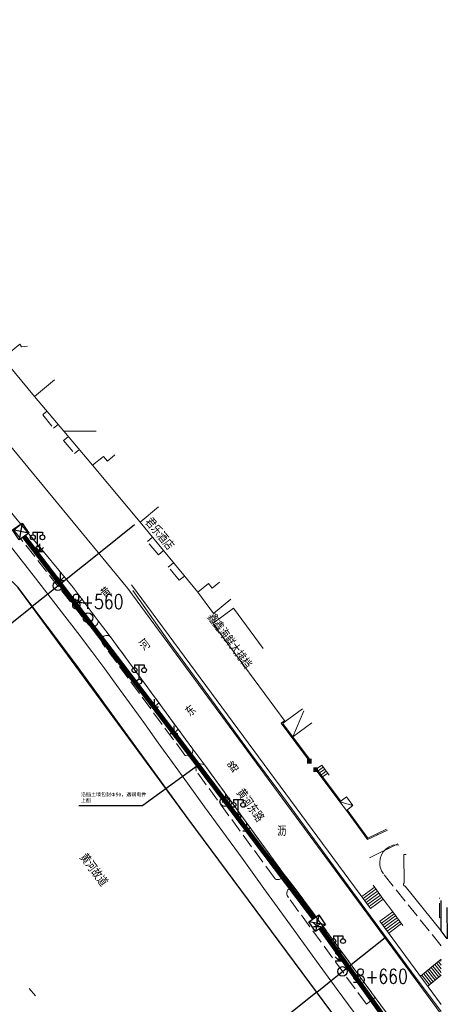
# Model space of a CAD drawing. Extents: x 39527407 to 39530665, y 3786466 to 3790957.
# Tile 57 of 113: x 39529495 to 39529583, y 3787768 to 3787973. Entities that reach past the tile are written whole.
import ezdxf
from ezdxf.enums import TextEntityAlignment as Align

# ---------------------------------------------------------------- set-up
doc = ezdxf.new("R2010")
doc.units = 0
doc.linetypes.add('X0', pattern=[4, 3, -1])
doc.layers.get('0').update_dxf_attribs({"linetype": 'CONTINUOUS'})
for name, color, linetype in [('DLSS', 4, 'CONTINUOUS'), ('JCDL_DMX_F', 30, 'CONTINUOUS'), ('JCDL_JMDD_F', 231, 'CONTINUOUS'), ('JCDL_JMDX_F', 231, 'CONTINUOUS'), ('JCDL_JT_ZJ', 100, 'CONTINUOUS'), ('JCDL_JTD_F', 100, 'CONTINUOUS'), ('JCDL_SXX_F', 5, 'CONTINUOUS'), ('JMD', 6, 'CONTINUOUS'), ('SXSS', 5, 'CONTINUOUS'), ('ZBTZ', 3, 'CONTINUOUS'), ('断面线', 2, 'CONTINUOUS'), ('综合管网', 1, 'CONTINUOUS')]:
    doc.layers.add(name, color=color, linetype=linetype)
for name, color, linetype, lineweight in [('JCDL_JMDX', 1, 'CONTINUOUS', 0), ('JCDL_ZBX', 3, 'CONTINUOUS', 0), ('JCDL_ZBX_F', 7, 'CONTINUOUS', 0), ('TEXTL_ZJ', 7, 'CONTINUOUS', 0)]:
    doc.layers.add(name, color=color, linetype=linetype, lineweight=lineweight)
doc.styles.add('HT', font='simhei.ttf')
doc.styles.add('HZ', font='rs', dxfattribs={"width": 0.8, "bigfont": 'hztxt'})
doc.linetypes.add('10422', pattern='A,2,[150,AAA.SHX,S=1,R=0,X=0,Y=1],2,[177,AAA.SHX,S=1,R=0,X=0,Y=0.8],1e-09', length=4)
doc.linetypes.add('X35', pattern='A,2,[150,AAA.SHX,S=1,R=0,X=0,Y=1],2,[177,AAA.SHX,S=1,R=0,X=0,Y=0.8],1e-09', length=4)
doc.linetypes.add('X49', pattern='A,0,[5,symbolt.shx,S=1,R=0,X=0,Y=0],-10', length=10)
doc.linetypes.add('X67', pattern='A,1,[150,symbolx.shx,S=1,R=0,X=0,Y=1],2,[153,symbolx.shx,S=1,R=0,X=0,Y=0.8],2,[145,symbolx.shx,S=1,R=0,X=0,Y=0],0,[150,symbolx.shx,S=1,R=0,X=0,Y=1],2,[153,symbolx.shx,S=1,R=0,X=0,Y=0.8],2,[150,symbolx.shx,S=1,R=0,X=0,Y=1],0.5,-0.5,[146,symbolx.shx,S=1,R=0,X=0,Y=0],-0.5,0.5,[153,symbolx.shx,S=1,R=0,X=0,Y=0.8],1', length=12)

# ---------------------------------------------------------------- blocks, each defined once
blk = doc.blocks.new('5820000')
at = {"color": 0, "linetype": 'Continuous'}
blk.add_circle((0, 0), 1, dxfattribs=at)
blk = doc.blocks.new('9530003')
at = {"color": 0}
for p, q in [((-0.8, 0), (0.8, 0)), ((0, 0), (0, 1.6))]:
    blk.add_line(p, q, dxfattribs=at)
at = {"color": 0, "linetype": 'Continuous'}
for points in [[(0, 0), (-0.8, 0.8)], [(0, 0), (0.8, 0.8)]]:
    blk.add_lwpolyline(points, dxfattribs=at)
blk = doc.blocks.new('3521000')
at = {"color": 0}
for p, q in [((-1, 3.5), (1, 3.5)), ((0, 0.5), (0, 3.5))]:
    blk.add_line(p, q, dxfattribs=at)
at = {"color": 0, "linetype": 'Continuous', "flags": 128}
for points in [[(-1, 3.5), (-1, 2.9)], [(1, 3.5), (1, 2.9)]]:
    blk.add_lwpolyline(points, dxfattribs=at)
at = {"color": 0}
for centre in [(-1, 2.4), (1, 2.4), (0, 0)]:
    blk.add_circle(centre, 0.5, dxfattribs=at)
blk = doc.blocks.new('2360200')
at = {"color": 0, "const_width": 1}
blk.add_lwpolyline([(-0.5, 0), (0.5, 0)], dxfattribs=at)
blk = doc.blocks.new('弱电井')
at = {"layer": '综合管网', "linetype": 'Continuous', "lineweight": 30}
for p, q in [((39505996.61, 3778252.25), (39506001.85, 3778241.73)), ((39506004.49, 3778249.61), (39505993.97, 3778244.37))]:
    blk.add_line(p, q, dxfattribs=at)
blk.add_lwpolyline([(39505996.61, 3778252.25), (39506004.49, 3778249.61), (39506001.85, 3778241.73), (39505993.97, 3778244.37)], close=True, dxfattribs=at)

msp = doc.modelspace()

# ---------------------------------------------------------------- linework, layer by layer
at = {"layer": 'DLSS', "color": 9, "linetype": 'Continuous', "lineweight": 20, "elevation": -38.58}
for points in [[(39529478.28639, 3787887.42772), (39529487.31999, 3787877.54672), (39529494.054, 3787869.29072), (39529506.039, 3787854.79972), (39529511.23399, 3787847.89171), (39529513.746, 3787844.63971), (39529530.99899, 3787821.07772), (39529533.48, 3787817.76972), (39529549.86399, 3787795.18972), (39529552.358, 3787792.02572), (39529569.06199, 3787769.24572), (39529571.43399, 3787766.08471), (39529582.843, 3787750.58108)], [(39529490.27841, 3787887.42772), (39529517.469, 3787854.65771), (39529570.05099, 3787783.22271), (39529582.843, 3787765.79736)]]:
    msp.add_lwpolyline(points, dxfattribs=at)
at = {"layer": 'JCDL_DMX_F', "color": 9, "linetype": 'X35', "lineweight": 0, "elevation": -38.58}
for points in [[(39529564.62887, 3787766.12758), (39529561.11075, 3787770.9345), (39529556.78775, 3787776.88103), (39529551.34746, 3787784.39445), (39529545.83968, 3787792.00716), (39529541.26322, 3787798.32662), (39529537.26671, 3787803.83737), (39529533.461, 3787809.07671), (39529529.88462, 3787814.00184), (39529526.74935, 3787818.33252), (39529523.79834, 3787822.42474), (39529520.76273, 3787826.65006), (39529517.80936, 3787830.75318), (39529515.1672, 3787834.38647), (39529512.61483, 3787837.85097), (39529509.925, 3787841.45872), (39529506.91121, 3787845.45359), (39529503.14219, 3787850.37198), (39529498.20377, 3787856.74925), (39529491.72382, 3787865.06961)], [(39529568.07418, 3787787.85582), (39529518.23399, 3787855.36871)], [(39529573.76728, 3787801.35041), (39529567.854, 3787798.42671)], [(39529572.70116, 3787787.16978), (39529570.74121, 3787789.82471)], [(39529582.843, 3787767.85016), (39529570.03412, 3787785.2009)]]:
    msp.add_lwpolyline(points, dxfattribs=at)
at = {"layer": 'JCDL_JMDX', "color": 9, "linetype": 'X0', "lineweight": 0, "elevation": -38.58}
for points in [[(39529500.56447, 3787891.59632), (39529499.671, 3787890.83171), (39529501.919, 3787888.08271), (39529502.87562, 3787888.8707)], [(39529505.03538, 3787886.32362), (39529504.035, 3787885.51672), (39529506.28299, 3787882.76772), (39529507.32368, 3787883.62494)], [(39529524.896, 3787862.52906), (39529523.804, 3787861.62471), (39529521.514, 3787864.40971), (39529522.60592, 3787865.30917)], [(39529529.26395, 3787857.22643), (39529528.179, 3787856.33271), (39529525.878, 3787859.09472), (39529526.97834, 3787860.00112)], [(39529582.843, 3787780.0555), (39529570.78123, 3787795.07299), (39529570.39707, 3787795.68042), (39529570.201, 3787796.13996), (39529570.10663, 3787796.4481), (39529570.00674, 3787796.99943), (39529569.99244, 3787797.61542), (39529570.05392, 3787798.11599), (39529570.156, 3787798.52381), (39529570.36719, 3787799.05771), (39529570.72118, 3787799.64551), (39529570.91679, 3787799.88964), (39529571.26851, 3787800.24448), (39529571.73799, 3787800.59923), (39529571.97961, 3787800.74142), (39529572.55699, 3787800.99303), (39529572.758, 3787801.05572), (39529573.95693, 3787801.10337)], [(39529582.843, 3787785.93747), (39529582.49599, 3787785.92871), (39529582.43261, 3787790.06318)]]:
    msp.add_lwpolyline(points, dxfattribs=at)
at = {"layer": 'JCDL_JMDX', "color": 9, "linetype": 'X67', "lineweight": 0, "elevation": -38.58}
msp.add_lwpolyline([(39529494.486, 3787854.92272), (39529506.515, 3787838.87772), (39529530.048, 3787806.58772), (39529564.82, 3787759.65372)], dxfattribs=at)
at = {"layer": 'JCDL_JMDX', "color": 9, "linetype": 'Continuous', "lineweight": 0, "elevation": -38.58}
for points in [[(39529551.86755, 3787823.6687), (39529554.16201, 3787829.08152)], [(39529550.11481, 3787827.04145), (39529549.435, 3787826.53071), (39529555.31799, 3787818.59372)], [(39529556.81918, 3787816.9744), (39529557.90023, 3787817.78298)], [(39529557.99547, 3787817.20485), (39529558.21169, 3787817.36657)], [(39529556.64894, 3787816.78467), (39529561.654, 3787810.09272)], [(39529557.13066, 3787816.55801), (39529557.99547, 3787817.20485)], [(39529557.4421, 3787816.1416), (39529558.09072, 3787816.62673)], [(39529557.75355, 3787815.72518), (39529558.18596, 3787816.0486)], [(39529558.06499, 3787815.30876), (39529558.2812, 3787815.47048)], [(39529558.09072, 3787816.62673), (39529558.52314, 3787816.95016)], [(39529558.18596, 3787816.0486), (39529558.8346, 3787816.53375)], [(39529558.2812, 3787815.47048), (39529559.14605, 3787816.11734)], [(39529564.4161, 3787809.32066), (39529561.654, 3787810.09272)], [(39529563.029, 3787808.27271), (39529567.433, 3787802.24471), (39529571.59485, 3787804.18016)], [(39529566.2415, 3787790.33834), (39529568.52753, 3787792.02596)], [(39529566.54694, 3787789.92459), (39529568.45197, 3787791.33094)], [(39529566.85239, 3787789.51083), (39529568.37641, 3787790.63591)], [(39529568.22529, 3787789.24586), (39529570.13032, 3787790.65221)], [(39529568.30085, 3787789.94089), (39529569.82487, 3787791.06597)], [(39529568.37641, 3787790.63591), (39529569.51942, 3787791.47972)], [(39529568.45197, 3787791.33094), (39529569.21398, 3787791.89348)], [(39529568.52753, 3787792.02596), (39529568.90853, 3787792.30723)], [(39529567.15784, 3787789.09708), (39529568.30085, 3787789.94089)], [(39529567.46328, 3787788.68332), (39529568.22529, 3787789.24586)], [(39529568.07418, 3787787.85582), (39529570.74121, 3787789.82471)], [(39529568.14973, 3787788.55084), (39529570.43576, 3787790.23846)], [(39529567.76873, 3787788.26957), (39529568.14973, 3787788.55084)], [(39529570.03412, 3787785.2009), (39529572.70116, 3787787.16978)], [(39529572.6256, 3787786.47476), (39529573.0066, 3787786.75603)], [(39529570.33957, 3787784.78714), (39529572.6256, 3787786.47476)], [(39529570.64502, 3787784.37339), (39529572.55004, 3787785.77974)], [(39529570.95046, 3787783.95964), (39529572.47448, 3787785.08471)], [(39529572.24781, 3787782.99964), (39529574.53383, 3787784.68726)], [(39529572.32337, 3787783.69467), (39529574.22839, 3787785.10102)], [(39529572.39892, 3787784.38969), (39529573.92294, 3787785.51477)], [(39529572.47448, 3787785.08471), (39529573.61749, 3787785.92852)], [(39529572.55004, 3787785.77974), (39529573.31205, 3787786.34228)], [(39529571.25591, 3787783.54588), (39529572.39892, 3787784.38969)], [(39529571.56136, 3787783.13213), (39529572.32337, 3787783.69467)], [(39529571.8668, 3787782.71837), (39529572.24781, 3787782.99964)], [(39529582.843, 3787775.25957), (39529581.86388, 3787776.48079)], [(39529582.843, 3787776.05889), (39529582.24794, 3787776.80108)], [(39529582.843, 3787776.85822), (39529582.632, 3787777.12138)], [(39529580.78532, 3787772.23078), (39529579.17545, 3787774.23871)], [(39529581.17038, 3787772.54984), (39529579.55951, 3787774.559)], [(39529581.55544, 3787772.86889), (39529579.94357, 3787774.8793)], [(39529581.94049, 3787773.18795), (39529580.32764, 3787775.1996)], [(39529582.32555, 3787773.507), (39529580.7117, 3787775.51989)], [(39529582.71061, 3787773.82606), (39529581.09576, 3787775.84019)], [(39529582.843, 3787774.46025), (39529581.47982, 3787776.16049)], [(39529580.40026, 3787771.91173), (39529578.79139, 3787773.91841)]]:
    msp.add_lwpolyline(points, dxfattribs=at)
at = {"layer": 'JCDL_JMDX_F', "color": 9, "linetype": 'Continuous', "lineweight": 0, "elevation": -38.58}
for points in [[(39529550.26399, 3787826.83771), (39529549.78375, 3787826.48003), (39529555.51884, 3787818.74259)], [(39529550.41736, 3787825.20537), (39529550.6182, 3787825.35424)], [(39529553.82932, 3787820.60216), (39529554.03016, 3787820.75103)], [(39529556.81918, 3787816.9744), (39529557.90023, 3787817.78298)], [(39529559.45751, 3787815.70093), (39529557.90023, 3787817.78298)], [(39529556.81921, 3787816.97443), (39529561.85347, 3787810.24342)], [(39529558.14628, 3787814.78268), (39529558.34648, 3787814.93241)], [(39529560.15666, 3787812.09471), (39529560.35686, 3787812.24445)], [(39529563.2285, 3787808.42343), (39529567.51375, 3787802.55798), (39529571.43887, 3787804.38333)], [(39529564.50381, 3787806.25406), (39529564.70568, 3787806.40154)], [(39529569.56235, 3787803.23496), (39529569.45693, 3787803.46164)], [(39529568.60308, 3787792.72098), (39529570.74121, 3787789.82471)], [(39529565.93605, 3787790.7521), (39529568.07418, 3787787.85582)], [(39529568.07418, 3787787.85582), (39529570.74121, 3787789.82471)], [(39529570.03412, 3787785.2009), (39529572.70116, 3787787.16978)], [(39529574.83928, 3787784.27351), (39529572.70116, 3787787.16978)], [(39529572.17225, 3787782.30462), (39529570.03412, 3787785.2009)], [(39529578.52638, 3787773.69739), (39529582.843, 3787777.29734)], [(39529580.0555, 3787771.62606), (39529582.843, 3787773.93575)]]:
    msp.add_lwpolyline(points, dxfattribs=at)
at = {"layer": 'JCDL_SXX_F', "color": 9, "linetype": 'Continuous', "lineweight": 0, "elevation": -38.58}
msp.add_lwpolyline([(39529496.85316, 3787771.13361), (39529498.14181, 3787769.6041)], dxfattribs=at)
at = {"layer": 'JCDL_ZBX', "color": 9, "linetype": 'X49', "lineweight": 0, "elevation": -38.58}
msp.add_lwpolyline([(39529518.46174, 3787854.18275), (39529526.24746, 3787843.15396), (39529533.02257, 3787833.98728), (39529542.63006, 3787820.81915), (39529549.58213, 3787811.48222), (39529561.70206, 3787794.9175), (39529570.7863, 3787782.56885), (39529576.63092, 3787774.64795), (39529582.843, 3787766.34171)], dxfattribs=at)
at = {"layer": 'JCDL_ZBX_F', "color": 9, "linetype": 'X0', "lineweight": 0, "elevation": -38.58}
for points in [[(39529495.13605, 3787867.98242), (39529493.671, 3787866.77072), (39529509.1656, 3787847.17307), (39529509.54161, 3787846.80177), (39529509.67654, 3787846.73773), (39529509.89169, 3787846.67601), (39529510.11475, 3787846.65749), (39529510.40963, 3787846.70095), (39529510.47538, 3787846.72202), (39529510.89613, 3787846.98453), (39529510.96696, 3787847.05982), (39529511.09441, 3787847.24382), (39529511.1583, 3787847.37882), (39529511.21978, 3787847.59404), (39529511.23399, 3787847.89171)], [(39529512.052, 3787843.30871), (39529511.98894, 3787843.52728), (39529511.97613, 3787843.82997), (39529512.07411, 3787844.1951), (39529512.11456, 3787844.27382), (39529512.454, 3787844.64772), (39529512.66177, 3787844.76203), (39529512.87954, 3787844.82794), (39529513.03019, 3787844.84683), (39529513.18201, 3787844.84524), (39529513.33222, 3787844.82317), (39529513.39948, 3787844.80619), (39529513.81313, 3787844.54802), (39529530.99899, 3787821.07772), (39529531.02559, 3787820.93397), (39529531.02937, 3787820.71487), (39529530.85755, 3787820.20375), (39529530.74519, 3787820.05474), (39529530.58345, 3787819.9069), (39529530.46095, 3787819.82707), (39529530.26039, 3787819.73881), (39529530.03798, 3787819.69045), (39529529.54504, 3787819.74439), (39529529.40706, 3787819.80242), (39529529.343, 3787819.83771), (39529512.052, 3787843.30871)], [(39529531.717, 3787816.53871), (39529531.66182, 3787816.76125), (39529531.65324, 3787816.97408), (39529531.78925, 3787817.45073), (39529532.00852, 3787817.73247), (39529532.25888, 3787817.90729), (39529532.54729, 3787818.00759), (39529533.07769, 3787817.98468), (39529533.29009, 3787817.89818), (39529533.48, 3787817.76972), (39529549.65006, 3787795.48456), (39529549.88173, 3787795.04447), (39529549.87191, 3787794.82536), (39529549.79294, 3787794.54416), (39529549.68725, 3787794.35198), (39529549.5461, 3787794.18409), (39529549.04117, 3787793.90043), (39529548.67802, 3787793.86892), (39529548.39224, 3787793.92921), (39529548.19351, 3787794.02201), (39529547.96932, 3787794.28447), (39529531.717, 3787816.53871)], [(39529550.98337, 3787790.12417), (39529550.665, 3787790.56071), (39529550.59422, 3787790.85756), (39529550.58804, 3787791.01036), (39529550.70369, 3787791.49371), (39529550.84199, 3787791.71829), (39529551.12191, 3787791.97666), (39529551.32426, 3787792.08429), (39529551.44092, 3787792.12506), (39529551.93558, 3787792.1647), (39529552.21991, 3787792.09135), (39529552.358, 3787792.02572), (39529569.06199, 3787769.24572), (39529567.217, 3787767.86472), (39529550.98337, 3787790.12417)]]:
    msp.add_lwpolyline(points, dxfattribs=at)
at = {"layer": 'JMD', "color": 9, "linetype": 'Continuous', "lineweight": 0, "elevation": -38.58}
for points in [[(39529502.15, 3787898.18985), (39529497.93797, 3787894.69386), (39529491.33699, 3787902.68771), (39529494.87899, 3787905.60272)], [(39529494.87899, 3787905.60272), (39529495.27899, 3787905.04572), (39529496.53034, 3787905.17367)], [(39529510.80994, 3787887.42772), (39529504.09918, 3787887.42772), (39529497.93797, 3787894.69386), (39529502.15, 3787898.18985)], [(39529514.75201, 3787882.52871), (39529513.161, 3787881.21372), (39529512.3281, 3787882.19701), (39529510.09833, 3787880.3527), (39529504.09918, 3787887.42772), (39529510.80994, 3787887.42772)], [(39529523.83626, 3787871.64974), (39529520, 3787868.47271), (39529510.09833, 3787880.3527), (39529512.3281, 3787882.19701), (39529513.161, 3787881.21372), (39529514.75201, 3787882.52871)], [(39529520, 3787868.47271), (39529523.83626, 3787871.64974)], [(39529536.58642, 3787855.96615), (39529535.059, 3787854.70372), (39529534.25438, 3787855.67528), (39529532.029, 3787853.86971), (39529520, 3787868.47271)], [(39529538.92375, 3787852.39084), (39529535.306, 3787849.44072), (39529532.029, 3787853.86971), (39529534.25438, 3787855.67528), (39529535.059, 3787854.70372), (39529536.58642, 3787855.96615)], [(39529535.177, 3787847.34371), (39529539.48536, 3787850.522), (39529545.64031, 3787842.1168)], [(39529553.89205, 3787829.49446), (39529550.26399, 3787826.83771), (39529535.177, 3787847.34371)], [(39529555.79668, 3787826.58102), (39529551.86755, 3787823.6687), (39529549.78558, 3787826.47757), (39529550.26399, 3787826.83771), (39529553.89205, 3787829.49446)], [(39529563.04111, 3787811.14066), (39529564.4161, 3787809.32066), (39529563.029, 3787808.27271), (39529561.654, 3787810.09272), (39529563.04111, 3787811.14066)], [(39529582.843, 3787789.52863), (39529582.843, 3787783.18221), (39529575.306, 3787792.50372), (39529575.26396, 3787792.51031), (39529575.22295, 3787792.52173), (39529575.18339, 3787792.53748), (39529575.14575, 3787792.55737), (39529575.11046, 3787792.58117), (39529575.07791, 3787792.60862), (39529575.04849, 3787792.63939), (39529575.02253, 3787792.67313), (39529575.00034, 3787792.70946), (39529574.98216, 3787792.74796), (39529574.96856, 3787792.78829), (39529574.95863, 3787792.82966), (39529574.95355, 3787792.87193), (39529574.95303, 3787792.9145), (39529574.95707, 3787792.95688), (39529574.96562, 3787792.99859), (39529574.97859, 3787793.03914), (39529574.99582, 3787793.07806), (39529575.01712, 3787793.11493), (39529575.04224, 3787793.1493), (39529575.0709, 3787793.18078), (39529575.103, 3787793.20872), (39529575.003, 3787799.11372), (39529575.48289, 3787799.1157)]]:
    msp.add_lwpolyline(points, dxfattribs=at)
at = {"layer": 'JMD', "color": 9, "elevation": -38.58}
msp.add_lwpolyline([(39529583.97692, 3787788.05161), (39529584.06799, 3787781.49972), (39529582.843, 3787783.18221), (39529582.843, 3787789.52863)], dxfattribs=at)
at = {"layer": 'SXSS', "color": 9, "linetype": '10422', "flags": 128}
msp.add_lwpolyline([(39529709.517, 3787564.26083), (39529708.31982, 3787566.30995), (39529708.34708, 3787566.82102), (39529708.57214, 3787568.23476), (39529708.98535, 3787569.85439), (39529709.01559, 3787571.04819), (39529708.78021, 3787572.21894), (39529708.099, 3787573.71571), (39529699.731, 3787587.87372), (39529698.26, 3787594.58171), (39529697.875, 3787595.90372), (39529697.48177, 3787596.70536), (39529696.83, 3787597.63472), (39529680.57707, 3787617.62259), (39529674.64409, 3787624.91897), (39529671.96556, 3787622.64845), (39529670.5004, 3787624.3769), (39529673.08288, 3787626.56599), (39529663.90439, 3787637.42771), (39529649.789, 3787654.13172), (39529622.53434, 3787686.87647), (39529598.71099, 3787715.49872), (39529585.315, 3787732.26171), (39529585.7501, 3787732.67985), (39529584.284, 3787734.49272), (39529582.843, 3787733.26843), (39529582.41696, 3787732.90646), (39529582.286, 3787732.92894), (39529581.88257, 3787733.0131), (39529581.49045, 3787733.13994), (39529580.99298, 3787733.37284), (39529580.64445, 3787733.59276), (39529580.22008, 3787733.94152), (39529579.8968, 3787734.28936), (39529579.61195, 3787734.68377), (39529579.47405, 3787734.92149), (39529579.25083, 3787735.42338), (39529579.07589, 3787736.08699), (39529579.02591, 3787736.90848), (39529581.17099, 3787738.66171), (39529579.73394, 3787740.57223), (39529579.252, 3787740.20971), (39529564.82, 3787759.65372), (39529530.048, 3787806.58772), (39529494.486, 3787854.92272), (39529493.35399, 3787855.98871), (39529491.669, 3787856.84671), (39529490.90699, 3787856.97571), (39529488.78199, 3787856.52171), (39529488.61765, 3787856.50739), (39529488.12304, 3787856.49592), (39529487.79319, 3787856.50846), (39529487.30214, 3787856.57256), (39529486.66195, 3787856.73229), (39529486.34794, 3787856.83404), (39529485.60265, 3787857.18659), (39529485.18298, 3787857.4486), (39529484.78909, 3787857.74798), (39529484.09199, 3787858.44871), (39529483.01991, 3787859.67884), (39529470.308, 3787874.26472), (39529469.82272, 3787875.04357), (39529469.50075, 3787875.90294), (39529469.40509, 3787876.35228), (39529469.34756, 3787876.96193), (39529469.35747, 3787877.42124), (39529469.38933, 3787877.72593), (39529469.715, 3787878.90372), (39529470.901, 3787881.83472), (39529469.998, 3787883.22071), (39529465.14299, 3787889.00971), (39529435.19275, 3787920.07342), (39529423.4, 3787932.03971), (39529388.43098, 3787966.13733), (39529362.604, 3787991.32072), (39529363.0965, 3787991.77039), (39529361.38401, 3787993.65373), (39529359.55199, 3787992.03472), (39529359.42546, 3787992.04214), (39529359.049, 3787992.09462), (39529358.44293, 3787992.27685), (39529358.21215, 3787992.38169), (39529357.99009, 3787992.50392), (39529357.67621, 3787992.71828), (39529357.34487, 3787993.00863), (39529356.84341, 3787993.66372), (39529356.67038, 3787994.00215), (39529356.51749, 3787994.41844), (39529356.44618, 3787994.72721), (39529356.39048, 3787995.35758), (39529358.1089, 3787997.14814), (39529356.0522, 3787999.32165), (39529355.731, 3787999.01772), (39529340.28299, 3788015.98371), (39529332.843, 3788023.87398), (39529326.073, 3788031.05372), (39529284.5943, 3788070.92886), (39529253.181, 3788101.12772), (39529244.16699, 3788110.14472), (39529242.72599, 3788111.30572), (39529241.308, 3788112.25572), (39529238.286, 3788113.95472), (39529233.895, 3788115.49472), (39529230.0989, 3788117.64933), (39529226.79299, 3788119.52571), (39529222.644, 3788123.18371), (39529220.224, 3788125.76372), (39529219.22733, 3788126.4208), (39529218.689, 3788126.77571), (39529199.67647, 3788137.42772), (39529192.10891, 3788141.6816)], dxfattribs=at)
at = {"layer": '断面线', "color": 9, "elevation": -38.58, "flags": 128}
for points in [[(39529425.82107, 3787793.68769), (39529437.74921, 3787803.21054), (39529445.34275, 3787809.27285), (39529448.74129, 3787811.98608), (39529448.99122, 3787812.18561), (39529456.68641, 3787818.32908), (39529464.83538, 3787824.83481), (39529472.76817, 3787831.16796), (39529481.96421, 3787838.50963), (39529490.48537, 3787845.31251), (39529497.37872, 3787850.81583), (39529497.49522, 3787850.90884), (39529500.72792, 3787853.48966), (39529502.83897, 3787855.17502), (39529504.57941, 3787856.5645), (39529511.38119, 3787861.99472), (39529518.84564, 3787867.95396)], [(39529486.71432, 3787714.43441), (39529498.85899, 3787724.13012), (39529505.11146, 3787729.12178), (39529508.35041, 3787731.7076), (39529509.12541, 3787732.32633), (39529516.85366, 3787738.49618), (39529524.94333, 3787744.95459), (39529532.747, 3787751.18465), (39529540.38725, 3787757.28425), (39529548.92342, 3787764.09911), (39529556.69711, 3787770.30525), (39529556.84257, 3787770.42138), (39529559.77933, 3787772.76594), (39529562.22097, 3787774.71523), (39529564.00623, 3787776.1405), (39529571.09534, 3787781.80009)]]:
    msp.add_lwpolyline(points, dxfattribs=at)
at = {"layer": '断面线', "color": 9}
for centre in [(39529502.83897, 3787855.17502, -38.58), (39529562.22097, 3787774.71523, -38.58)]:
    msp.add_circle(centre, 1, dxfattribs=at)
at = {"layer": '综合管网', "color": 1, "linetype": 'Continuous', "lineweight": 30}
for p in [(39529532.54729, 3787818.00759, -38.58), (39529507.24551, 3787809.32232, 77.16)]:
    msp.add_line(p, (39529520.55429, 3787809.32232, 77.16), dxfattribs=at)
at = {"layer": '综合管网', "color": 6, "linetype": 'Continuous', "lineweight": 30, "const_width": 1, "flags": 128}
msp.add_lwpolyline([(39529495.78056, 3787865.48961), (39529527.09429, 3787824.37503)], dxfattribs=at)
at = {"layer": '综合管网', "color": 6, "linetype": 'Continuous', "lineweight": 30, "const_width": 1, "elevation": -38.58, "flags": 128}
for points in [[(39529527.09429, 3787824.37503), (39529556.2405, 3787785.80332)], [(39529557.65151, 3787783.74711), (39529586.95103, 3787742.75135)]]:
    msp.add_lwpolyline(points, dxfattribs=at)

# ---------------------------------------------------------------- block references
at = {"layer": 'JCDL_JMDD_F', "color": 9}
for name, p in [('3521000', (39529498.617, 3787862.90271, -38.58)), ('3521000', (39529519.833, 3787835.18171, -38.58)), ('2360200', (39529555.31799, 3787818.59372, -38.58)), ('2360200', (39529556.61899, 3787816.82471, -38.58)), ('3521000', (39529540.491, 3787807.06571, -38.58)), ('3521000', (39529561.329, 3787778.64171, -38.58))]:
    msp.add_blockref(name, p, dxfattribs=at)
at = {"layer": 'JCDL_JTD_F', "color": 9}
for p in [(39529509.11999, 3787848.54771, -38.58), (39529537.661, 3787810.12972, -38.58)]:
    msp.add_blockref('5820000', p, dxfattribs=at)
at = {"layer": 'ZBTZ', "color": 9}
for p in [(39529499.06141, 3787862.36133, -38.58), (39529503.39397, 3787856.29544, -38.58), (39529507.19321, 3787851.6962, -38.58), (39529523.02836, 3787829.90761, -38.58), (39529527.09429, 3787824.37503, -38.58), (39529537.91748, 3787810.11296, -38.58), (39529542.25005, 3787804.04707, -38.58), (39529556.95154, 3787784.0882, -38.58), (39529561.51034, 3787776.93113, -38.58), (39529565.35003, 3787772.48972, -38.58)]:
    msp.add_blockref('9530003', p, dxfattribs=at)
at = {"layer": '综合管网', "color": 9, "linetype": 'Continuous', "lineweight": 30, "xscale": 0.3000000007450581, "yscale": 0.3000000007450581, "zscale": 0.3000000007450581, "rotation": 322.9863596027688}
for p in [(29383567.98932, 10017640.63843), (29383629.86028, 10017558.89594, -38.58)]:
    msp.add_blockref('弱电井', p, dxfattribs=at)

# ---------------------------------------------------------------- texts
at = {"layer": 'JCDL_JT_ZJ', "color": 9, "lineweight": 0, "style": 'HZ', "width": 0.8}
for s, p in [('黄', (39529513.13279, 3787851.95676, -38.58)), ('河', (39529521.18772, 3787841.05882, -38.58)), ('东', (39529530.75133, 3787827.31219, -38.58)), ('路', (39529539.65253, 3787815.59349, -38.58))]:
    msp.add_text(s, height=1.8, rotation=38.8499609, dxfattribs=at).set_placement(p, align=Align.BOTTOM_LEFT)
msp.add_text('沥', height=1.8, dxfattribs=at).set_placement((39529548.61498, 3787802.45041, -38.58), align=Align.BOTTOM_LEFT)
at = {"layer": 'TEXTL_ZJ', "color": 9, "style": 'HZ', "width": 0.8}
for s, rotation, p in [('君乐酒店', -50.4582244, (39529520.39573, 3787868.05884, -38.58)), ('鑫鑫海鲜大排档', -53.5733856, (39529533.3635, 3787848.27379, -38.58)), ('黄河东路', -54.1804588, (39529539.44831, 3787811.63814, -38.58)), ('黄河故道', -53.1573687, (39529506.77391, 3787798.11094, -38.58))]:
    msp.add_text(s, height=1.8, rotation=rotation, dxfattribs=at).set_placement(p, align=Align.BOTTOM_LEFT)
at = {"layer": '断面线', "color": 9, "linetype": 'Continuous', "style": 'HZ', "width": 0.8}
for s, p in [('8+560', (39529516.54228, 3787851.88004, -38.58)), ('8+660', (39529575.87212, 3787773.68569, -38.58))]:
    msp.add_text(s, height=3, dxfattribs=at).set_placement(p, align=Align.MIDDLE_RIGHT)
at = {"layer": '综合管网', "color": 1, "linetype": 'Continuous', "lineweight": 30, "insert": (39529507.64363, 3787812.01018, 77.16), "char_height": 0.75, "width": 13.6571455, "attachment_point": 1, "style": 'HT'}
msp.add_mtext('沿挡土墙包封Φ50，遇弱电井上翻', dxfattribs=at)

doc.saveas('drawing.dxf')
